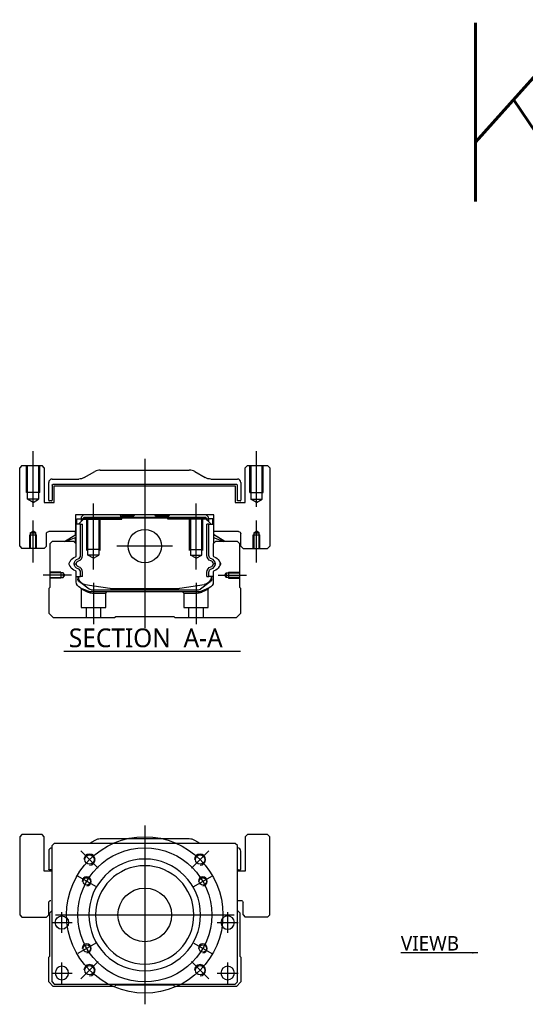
# Model space of a CAD drawing. Header units: millimetres. Extents: x -2774 to 3135, y -1571 to 860.
# Tile 13 of 15: x -2774 to -2547, y 87 to 528. Entities that reach past the tile are written whole.
import ezdxf
from ezdxf.lldxf.tags import DXFTag

# ---------------------------------------------------------------- set-up
doc = ezdxf.new("R2010")
doc.units = ezdxf.units.MM
doc.layers.get('0').update_dxf_attribs({"linetype": 'CONTINUOUS'})
doc.styles.add('CHN', font='msjhbd.ttf')
doc.styles.add('DIM-7', font='SIMPLEX.shx', dxfattribs={"width": 0.7, "bigfont": 'chineset.shx'})
doc.styles.get("Standard").update_dxf_attribs({"font": 'txt.shx', "height": 0.5})
tags = doc.linetypes.add('DASHED', pattern=[25.72, 12.86, -12.86]).pattern_tags.tags
tags[6:7] = [DXFTag(74, 4), DXFTag(75, 0), DXFTag(340, '0'), DXFTag(46, 0.0), DXFTag(50, 0.0), DXFTag(44, 0.0), DXFTag(45, 0.0)]
tags[4:5] = [DXFTag(74, 4), DXFTag(75, 0), DXFTag(340, '0'), DXFTag(46, 0.0), DXFTag(50, 0.0), DXFTag(44, 0.0), DXFTag(45, 0.0)]
doc.dimstyles.new('CNS', dxfattribs={"dimtxt": 3.5, "dimasz": 2.5, "dimexe": 1, "dimexo": 1, "dimgap": 1, "dimtad": 1, "dimdsep": 46, "dimtxsty": 'DIM-7', "dimcen": 0.09, "dimclrd": 4, "dimclre": 4, "dimclrt": 1, "dimadec": 0, "dimazin": 0, "dimtfac": 1, "dimtmove": 0, "dimatfit": 3, "dimfxl": 0, "dimtvp": 0.971429, "dimtolj": 1, "dimarcsym": 0})

msp = doc.modelspace()

# ---------------------------------------------------------------- linework, layer by layer
at = {"color": 0, "ltscale": 0.2}
for p, q in [((-2767.64, 309.96), (-2767.64, 334.79)), ((-2717.64, 331.37), (-2717.64, 255.87)), ((-2667.64, 309.96), (-2667.64, 334.79)), ((-2740.64, 281.93), (-2740.64, 311.37)), ((-2694.64, 281.93), (-2694.64, 311.37)), ((-2767.64, 284.96), (-2767.64, 303.79)), ((-2667.64, 284.96), (-2667.64, 303.79)), ((-2705.16, 292.37), (-2730.11, 292.37)), ((-2750.49, 279.37), (-2763.14, 279.37)), ((-2684.78, 279.37), (-2672.14, 279.37)), ((-2740.64, 275.87), (-2740.64, 257.37)), ((-2694.64, 275.87), (-2694.64, 257.37)), ((-2738.5, 148.2), (-2746.27, 155.97)), ((-2696.78, 148.2), (-2689, 155.97)), ((-2738.5, 106.48), (-2746.27, 98.7)), ((-2696.78, 106.48), (-2689, 98.7))]:
    msp.add_line(p, q, dxfattribs=at)
at = {"color": 0, "linetype": 'Continuous'}
for p, q in [((-2772.64, 328.37), (-2773.64, 327.37)), ((-2772.64, 328.37), (-2773.64, 327.37)), ((-2773.64, 292.37), (-2773.64, 327.37)), ((-2773.64, 292.37), (-2773.64, 327.37)), ((-2772.64, 328.37), (-2763.64, 328.37)), ((-2762.64, 327.37), (-2763.64, 328.37)), ((-2762.64, 327.37), (-2762.64, 311.87)), ((-2737.56, 326.37), (-2697.71, 326.37)), ((-2671.64, 328.37), (-2672.64, 327.37)), ((-2671.64, 328.37), (-2672.64, 327.37)), ((-2672.64, 311.87), (-2672.64, 327.37)), ((-2672.64, 311.87), (-2672.64, 327.37)), ((-2671.64, 328.37), (-2662.64, 328.37)), ((-2661.64, 327.37), (-2662.64, 328.37)), ((-2661.64, 327.37), (-2661.64, 292.37)), ((-2759.14, 322.37), (-2747.21, 322.37)), ((-2744.73, 323.03), (-2740.04, 325.71)), ((-2695.23, 325.71), (-2690.54, 323.03)), ((-2688.06, 322.37), (-2676.14, 322.37)), ((-2760.64, 312.9), (-2760.64, 320.87)), ((-2759.14, 319.57), (-2759.14, 312.9)), ((-2676.44, 319.87), (-2758.84, 319.87)), ((-2758.14, 319.37), (-2677.14, 319.37)), ((-2758.14, 311.87), (-2758.14, 319.37)), ((-2758.14, 311.87), (-2758.14, 319.37)), ((-2677.14, 319.37), (-2677.14, 311.87)), ((-2676.14, 312.6), (-2676.14, 319.57)), ((-2674.64, 320.87), (-2674.64, 312.9)), ((-2762.64, 311.87), (-2758.14, 311.87)), ((-2759.44, 312.6), (-2760.34, 312.6)), ((-2677.14, 311.87), (-2672.64, 311.87)), ((-2674.94, 312.6), (-2676.14, 312.6)), ((-2748.62, 306.37), (-2748.61, 298.87)), ((-2686.65, 306.37), (-2748.62, 306.37)), ((-2748.12, 304.52), (-2746.12, 304.52)), ((-2748.12, 302.12), (-2748.12, 304.52)), ((-2747.32, 302.12), (-2744.62, 304.82)), ((-2745.12, 306.37), (-2746.12, 305.37)), ((-2746.12, 305.37), (-2746.12, 304.52)), ((-2746.12, 304.52), (-2746.12, 303.32)), ((-2745.62, 304.37), (-2746.12, 304.37)), ((-2745.62, 304.46), (-2744.75, 305.32)), ((-2745.38, 304.36), (-2745.62, 304.46)), ((-2745.62, 303.82), (-2745.62, 304.46)), ((-2745.38, 304.36), (-2744.66, 305.09)), ((-2745.38, 304.05), (-2745.38, 304.36)), ((-2744.75, 305.32), (-2690.52, 305.32)), ((-2744.66, 305.09), (-2744.75, 305.32)), ((-2744.66, 305.09), (-2690.61, 305.09)), ((-2690.65, 304.82), (-2744.62, 304.82)), ((-2728.84, 306.37), (-2728.29, 305.82)), ((-2728.29, 305.82), (-2727.94, 305.82)), ((-2722.64, 305.82), (-2727.94, 305.82)), ((-2727.94, 305.32), (-2727.94, 305.82)), ((-2722.64, 305.82), (-2722.09, 306.37)), ((-2713.19, 306.37), (-2722.09, 306.37)), ((-2712.64, 305.82), (-2713.19, 306.37)), ((-2707.34, 305.82), (-2712.64, 305.82)), ((-2707.34, 305.32), (-2707.34, 305.82)), ((-2707.34, 305.82), (-2706.99, 305.82)), ((-2706.99, 305.82), (-2706.44, 306.37)), ((-2706.99, 305.82), (-2706.44, 306.37)), ((-2687.95, 302.12), (-2690.65, 304.82)), ((-2690.61, 305.09), (-2690.52, 305.32)), ((-2689.89, 304.36), (-2690.61, 305.09)), ((-2689.65, 304.46), (-2690.52, 305.32)), ((-2689.15, 305.37), (-2690.15, 306.37)), ((-2689.89, 304.36), (-2689.65, 304.46)), ((-2689.89, 304.05), (-2689.89, 304.36)), ((-2689.15, 304.37), (-2689.66, 304.37)), ((-2689.65, 303.82), (-2689.65, 304.46)), ((-2689.15, 304.52), (-2689.15, 305.37)), ((-2687.15, 304.52), (-2689.15, 304.52)), ((-2689.15, 304.52), (-2689.15, 303.32)), ((-2687.15, 304.52), (-2687.15, 304.52)), ((-2687.15, 302.12), (-2687.15, 304.52)), ((-2687.15, 302.12), (-2687.15, 304.52)), ((-2686.66, 298.87), (-2686.65, 306.37)), ((-2686.66, 302.12), (-2686.65, 306.37)), ((-2748.52, 302.12), (-2748.61, 302.12)), ((-2748.52, 297.47), (-2748.52, 302.12)), ((-2748.47, 302.12), (-2748.52, 302.12)), ((-2746.37, 302.12), (-2748.47, 302.12)), ((-2748.47, 302.12), (-2748.47, 294.87)), ((-2746.37, 288.17), (-2746.37, 302.12)), ((-2746.37, 302.12), (-2745.47, 302.12)), ((-2745.47, 288.17), (-2745.47, 302.12)), ((-2688.9, 302.12), (-2689.8, 302.12)), ((-2689.8, 288.17), (-2689.8, 302.12)), ((-2688.9, 302.12), (-2686.8, 302.12)), ((-2688.9, 288.17), (-2688.9, 302.12)), ((-2686.8, 302.12), (-2686.75, 302.12)), ((-2686.8, 302.12), (-2686.8, 294.87)), ((-2686.75, 302.12), (-2686.66, 302.12)), ((-2686.75, 297.47), (-2686.75, 302.12)), ((-2761.64, 292.37), (-2761.64, 297.87)), ((-2748.61, 298.87), (-2760.64, 298.87)), ((-2753.52, 294.37), (-2748.47, 297.51)), ((-2748.47, 296.17), (-2752.97, 294.37)), ((-2748.62, 297.41), (-2748.62, 298.87)), ((-2748.62, 293.67), (-2748.62, 296.11)), ((-2748.52, 293.57), (-2748.52, 296.15)), ((-2681.75, 294.37), (-2686.8, 297.51)), ((-2686.8, 296.17), (-2682.3, 294.37)), ((-2686.75, 293.57), (-2686.75, 296.15)), ((-2675.64, 298.87), (-2686.66, 298.87)), ((-2686.65, 297.41), (-2686.65, 298.87)), ((-2681.75, 294.37), (-2686.65, 297.41)), ((-2686.65, 293.67), (-2686.65, 296.11)), ((-2674.64, 292.37), (-2674.64, 297.87)), ((-2674.64, 292.37), (-2674.64, 297.87)), ((-2773.64, 292.37), (-2772.64, 291.37)), ((-2773.64, 292.37), (-2772.64, 291.37)), ((-2762.64, 291.37), (-2772.64, 291.37)), ((-2762.64, 291.37), (-2761.64, 292.37)), ((-2759.14, 294.37), (-2760.14, 293.37)), ((-2760.14, 293.37), (-2760.14, 273.92)), ((-2749.32, 294.37), (-2759.14, 294.37)), ((-2748.32, 293.37), (-2749.32, 294.37)), ((-2748.32, 288.05), (-2748.32, 293.37)), ((-2685.95, 294.37), (-2686.95, 293.37)), ((-2686.95, 293.37), (-2686.95, 288.05)), ((-2676.14, 294.37), (-2685.95, 294.37)), ((-2675.14, 293.37), (-2676.14, 294.37)), ((-2675.14, 273.92), (-2675.14, 293.37)), ((-2674.64, 292.37), (-2673.64, 291.37)), ((-2674.64, 292.37), (-2673.64, 291.37)), ((-2673.64, 291.37), (-2662.64, 291.37)), ((-2662.64, 291.37), (-2661.64, 292.37)), ((-2748.32, 276.44), (-2748.32, 280.83)), ((-2748.32, 278.72), (-2746.37, 278.72)), ((-2747.62, 278.72), (-2747.62, 277.64)), ((-2747.32, 278.72), (-2747.32, 277.67)), ((-2746.37, 278.72), (-2746.37, 280.72)), ((-2745.47, 278.72), (-2746.37, 278.72)), ((-2745.47, 278.72), (-2745.47, 280.72)), ((-2689.8, 278.72), (-2689.8, 280.72)), ((-2689.8, 278.72), (-2688.9, 278.72)), ((-2688.9, 278.72), (-2688.9, 280.72)), ((-2686.95, 278.72), (-2688.9, 278.72)), ((-2687.95, 278.72), (-2687.95, 277.67)), ((-2687.65, 277.64), (-2687.65, 278.72)), ((-2686.95, 280.83), (-2686.95, 276.44)), ((-2760.14, 273.92), (-2760.64, 273.42)), ((-2760.64, 273.42), (-2760.64, 262.37)), ((-2746.93, 276.37), (-2747, 276.42)), ((-2742.51, 273.16), (-2746.93, 276.37)), ((-2744.25, 275.24), (-2733.34, 273.5)), ((-2731.68, 273.37), (-2703.59, 273.37)), ((-2701.93, 273.5), (-2691.03, 275.24)), ((-2688.34, 276.37), (-2692.76, 273.16)), ((-2688.81, 273.67), (-2692.24, 272.25)), ((-2688.27, 276.42), (-2688.34, 276.37)), ((-2674.64, 273.42), (-2675.14, 273.92)), ((-2674.64, 262.37), (-2674.64, 273.42)), ((-2741.63, 272.87), (-2693.64, 272.87)), ((-2694.15, 271.87), (-2741.12, 271.87)), ((-2760.64, 262.37), (-2758.64, 260.37)), ((-2758.64, 260.37), (-2731.14, 260.37)), ((-2731.14, 260.37), (-2730.64, 260.87)), ((-2730.64, 260.87), (-2704.64, 260.87)), ((-2704.64, 260.87), (-2704.14, 260.37)), ((-2704.14, 260.37), (-2676.64, 260.37)), ((-2676.64, 260.37), (-2674.64, 262.37)), ((-2772.64, 163.34), (-2773.64, 162.34)), ((-2772.64, 163.34), (-2773.64, 162.34)), ((-2763.64, 163.34), (-2772.64, 163.34)), ((-2762.64, 162.34), (-2763.64, 163.34)), ((-2671.64, 163.34), (-2672.64, 162.34)), ((-2671.64, 163.34), (-2672.64, 162.34)), ((-2662.64, 163.34), (-2671.64, 163.34)), ((-2661.64, 162.34), (-2662.64, 163.34)), ((-2773.64, 162.34), (-2773.64, 127.34)), ((-2773.64, 162.34), (-2773.64, 127.34)), ((-2762.64, 146.84), (-2762.64, 162.34)), ((-2758.14, 159.34), (-2759.14, 158.34)), ((-2689.64, 159.34), (-2758.14, 159.34)), ((-2740.04, 160.68), (-2742.39, 159.34)), ((-2697.71, 161.34), (-2737.56, 161.34)), ((-2692.89, 159.34), (-2695.23, 160.68)), ((-2677.14, 159.34), (-2689.64, 159.34)), ((-2676.14, 158.34), (-2677.14, 159.34)), ((-2672.64, 162.34), (-2672.64, 146.84)), ((-2672.64, 162.34), (-2672.64, 146.84)), ((-2661.64, 127.34), (-2661.64, 162.34)), ((-2760.64, 155.84), (-2760.64, 147.87)), ((-2759.14, 97.34), (-2759.14, 158.34)), ((-2676.14, 97.34), (-2676.14, 158.34)), ((-2674.64, 147.87), (-2674.64, 155.84)), ((-2759.14, 146.84), (-2762.64, 146.84)), ((-2759.14, 147.57), (-2760.34, 147.57)), ((-2672.64, 146.84), (-2676.14, 146.84)), ((-2675.84, 147.57), (-2674.94, 147.57)), ((-2760.64, 127.34), (-2760.64, 132.84)), ((-2676.14, 133.84), (-2674.64, 133.84)), ((-2673.64, 127.34), (-2673.64, 132.84)), ((-2760.14, 128.34), (-2759.14, 129.34)), ((-2760.14, 108.89), (-2760.14, 128.34)), ((-2676.14, 129.34), (-2675.14, 128.34)), ((-2675.14, 128.34), (-2675.14, 108.89)), ((-2773.64, 127.34), (-2772.64, 126.34)), ((-2773.64, 127.34), (-2772.64, 126.34)), ((-2772.64, 126.34), (-2761.64, 126.34)), ((-2761.64, 126.34), (-2760.64, 127.34)), ((-2673.64, 127.34), (-2672.63, 126.34)), ((-2662.64, 126.34), (-2672.63, 126.34)), ((-2662.64, 126.34), (-2661.64, 127.34)), ((-2760.64, 108.39), (-2760.14, 108.89)), ((-2760.64, 97.34), (-2760.64, 108.39)), ((-2675.14, 108.89), (-2674.64, 108.39)), ((-2674.64, 108.39), (-2674.64, 97.34)), ((-2758.64, 95.34), (-2760.64, 97.34)), ((-2759.14, 97.34), (-2758.14, 96.34)), ((-2677.14, 96.34), (-2676.14, 97.34)), ((-2674.64, 97.34), (-2676.64, 95.34)), ((-2731.14, 95.34), (-2758.64, 95.34)), ((-2758.14, 96.34), (-2677.14, 96.34)), ((-2730.64, 95.84), (-2731.14, 95.34)), ((-2704.64, 95.84), (-2730.64, 95.84)), ((-2704.14, 95.34), (-2704.64, 95.84)), ((-2676.64, 95.34), (-2704.14, 95.34))]:
    msp.add_line(p, q, dxfattribs=at)
at = {"color": 0, "linetype": 'DASHED', "ltscale": 0.08}
for p, q in [((-2770.64, 316.37), (-2770.64, 328.37)), ((-2770.14, 316.37), (-2770.14, 328.37)), ((-2770.14, 313.37), (-2770.14, 328.37)), ((-2765.14, 328.37), (-2765.14, 316.37)), ((-2765.14, 328.37), (-2765.14, 313.37)), ((-2764.64, 316.37), (-2764.64, 328.37)), ((-2670.64, 316.37), (-2670.64, 328.37)), ((-2670.14, 328.37), (-2670.14, 316.37)), ((-2670.14, 328.37), (-2670.14, 313.37)), ((-2665.14, 316.37), (-2665.14, 328.37)), ((-2665.14, 313.37), (-2665.14, 328.37)), ((-2664.64, 316.37), (-2664.64, 328.37)), ((-2764.64, 316.37), (-2770.64, 316.37)), ((-2765.14, 313.37), (-2770.14, 313.37)), ((-2767.64, 311.93), (-2770.14, 313.37)), ((-2767.64, 311.93), (-2765.14, 313.37)), ((-2670.64, 316.37), (-2664.64, 316.37)), ((-2670.14, 313.37), (-2665.14, 313.37)), ((-2667.64, 311.93), (-2670.14, 313.37)), ((-2667.64, 311.93), (-2665.14, 313.37)), ((-2769.14, 297.37), (-2766.14, 297.37)), ((-2769.14, 291.37), (-2769.14, 297.37)), ((-2768.89, 298.37), (-2767.64, 299.09)), ((-2768.89, 298.37), (-2768.89, 291.37)), ((-2768.89, 298.37), (-2768.89, 298.37)), ((-2768.89, 298.37), (-2766.39, 298.37)), ((-2768.89, 297.37), (-2768.89, 291.37)), ((-2766.39, 298.37), (-2767.64, 299.09)), ((-2766.39, 291.37), (-2766.39, 298.37)), ((-2766.39, 291.37), (-2766.39, 297.37)), ((-2766.14, 291.37), (-2766.14, 297.37)), ((-2669.13, 297.37), (-2666.13, 297.37)), ((-2669.13, 291.37), (-2669.13, 297.37)), ((-2668.88, 298.37), (-2667.63, 299.09)), ((-2668.88, 298.37), (-2668.88, 291.37)), ((-2668.88, 298.37), (-2668.88, 298.37)), ((-2668.88, 298.37), (-2666.38, 298.37)), ((-2668.88, 297.37), (-2668.88, 291.37)), ((-2666.38, 298.37), (-2667.63, 299.09)), ((-2666.38, 291.37), (-2666.38, 298.37)), ((-2666.38, 291.37), (-2666.38, 297.37)), ((-2666.13, 291.37), (-2666.13, 297.37))]:
    msp.add_line(p, q, dxfattribs=at)
at = {"color": 0, "linetype": 'DASHED'}
for p, q in [((-2745.62, 304.37), (-2727.94, 304.37)), ((-2728.84, 306.37), (-2728.29, 305.82)), ((-2728.29, 304.37), (-2728.29, 305.82)), ((-2727.94, 304.37), (-2727.94, 305.32)), ((-2706.99, 305.82), (-2707.34, 305.82)), ((-2707.34, 304.37), (-2707.34, 305.32)), ((-2689.66, 304.37), (-2707.34, 304.37)), ((-2706.99, 304.37), (-2706.99, 305.82)), ((-2688.35, 304.32), (-2688.35, 304.32)), ((-2686.66, 302.12), (-2686.65, 302.12)), ((-2686.59, 297.37), (-2686.59, 297.37)), ((-2741.08, 271.37), (-2735.14, 271.37)), ((-2735.14, 271.37), (-2734.64, 271.87)), ((-2700.69, 271.87), (-2700.19, 271.37)), ((-2700.19, 271.37), (-2694.19, 271.37)), ((-2762.64, 162.34), (-2763.64, 163.34)), ((-2661.64, 162.34), (-2662.64, 163.34)), ((-2762.64, 146.84), (-2762.64, 162.34)), ((-2661.64, 127.34), (-2661.64, 162.34)), ((-2760.64, 127.34), (-2760.64, 132.84)), ((-2761.64, 126.34), (-2760.64, 127.34)), ((-2662.64, 126.34), (-2661.64, 127.34))]:
    msp.add_line(p, q, dxfattribs=at)
at = {"color": 0, "linetype": 'DASHED', "ltscale": 0.1}
for p, q in [((-2743.64, 290.37), (-2743.64, 304.37)), ((-2743.14, 288.37), (-2743.14, 304.37)), ((-2738.14, 304.37), (-2738.14, 288.37)), ((-2737.64, 290.37), (-2737.64, 304.37)), ((-2697.64, 290.37), (-2697.64, 304.37)), ((-2697.14, 304.37), (-2697.14, 288.37)), ((-2692.14, 288.37), (-2692.14, 304.37)), ((-2691.64, 290.37), (-2691.64, 304.37)), ((-2737.64, 290.82), (-2743.64, 290.82)), ((-2697.64, 290.82), (-2691.64, 290.82)), ((-2738.14, 288.37), (-2743.14, 288.37)), ((-2740.64, 286.93), (-2743.14, 288.37)), ((-2740.64, 286.93), (-2738.14, 288.37)), ((-2697.14, 288.37), (-2692.14, 288.37)), ((-2694.64, 286.93), (-2697.14, 288.37)), ((-2694.64, 286.93), (-2692.14, 288.37)), ((-2755.14, 280.67), (-2760.14, 280.67)), ((-2754.14, 280.45), (-2760.14, 280.45)), ((-2760.14, 278.3), (-2754.14, 278.3)), ((-2755.14, 278.07), (-2760.14, 278.07)), ((-2755.14, 280.67), (-2755.14, 278.07)), ((-2753.49, 279.37), (-2754.14, 280.45)), ((-2754.14, 280.45), (-2754.14, 278.3)), ((-2754.14, 278.3), (-2753.49, 279.37)), ((-2681.78, 279.37), (-2681.13, 280.45)), ((-2681.13, 278.3), (-2681.78, 279.37)), ((-2681.13, 280.45), (-2675.14, 280.45)), ((-2681.13, 280.45), (-2681.13, 278.3)), ((-2675.14, 278.3), (-2681.13, 278.3)), ((-2680.14, 280.67), (-2680.14, 278.07)), ((-2680.14, 280.67), (-2675.14, 280.67)), ((-2680.14, 278.07), (-2675.14, 278.07)), ((-2746.14, 273.2), (-2746.14, 264.87)), ((-2689.19, 264.87), (-2689.19, 273.18)), ((-2735.14, 264.87), (-2735.14, 271.37)), ((-2700.19, 271.37), (-2700.19, 264.87)), ((-2746.14, 264.87), (-2735.14, 264.87)), ((-2743.94, 264.87), (-2743.94, 260.37)), ((-2737.34, 260.37), (-2737.34, 264.87)), ((-2700.19, 264.87), (-2689.19, 264.87)), ((-2697.99, 264.87), (-2697.99, 260.37)), ((-2691.39, 260.37), (-2691.39, 264.87))]:
    msp.add_line(p, q, dxfattribs=at)
at = {"color": 0}
msp.add_line((-2753.86, 245.35), (-2674.84, 245.35), dxfattribs=at)
at = {"color": 0, "ltscale": 0.3}
for p, q in [((-2717.64, 167.34), (-2717.64, 87.34)), ((-2757.64, 127.34), (-2677.64, 127.34))]:
    msp.add_line(p, q, dxfattribs=at)
at = {"color": 0, "ltscale": 0.1}
for p, q in [((-2739.59, 140.01), (-2747.64, 144.66)), ((-2695.68, 140.01), (-2687.63, 144.66)), ((-2754.75, 119.26), (-2754.75, 128.56)), ((-2680.52, 119.26), (-2680.52, 128.56)), ((-2759.4, 123.91), (-2750.1, 123.91)), ((-2685.17, 123.91), (-2675.87, 123.91)), ((-2739.59, 114.66), (-2747.64, 110.01)), ((-2695.68, 114.66), (-2687.63, 110.01)), ((-2754.75, 96.69), (-2754.75, 105.99)), ((-2680.52, 96.69), (-2680.52, 105.99)), ((-2759.4, 101.34), (-2750.1, 101.34)), ((-2685.17, 101.34), (-2675.87, 101.34))]:
    msp.add_line(p, q, dxfattribs=at)
at = {"color": 0, "linetype": 'Continuous'}
for centre, radius in [((-2717.64, 292.37), 7.47), ((-2742.38, 152.09), 2.1), ((-2692.89, 152.09), 2.1), ((-2743.62, 142.34), 1.65), ((-2691.65, 142.34), 1.65), ((-2717.64, 127.34), 12), ((-2754.75, 123.91), 3), ((-2743.62, 112.34), 1.65), ((-2691.65, 112.34), 1.65), ((-2742.38, 102.59), 2.1), ((-2692.89, 102.59), 2.1)]:
    msp.add_circle(centre, radius, dxfattribs=at)
at = {"color": 0, "ltscale": 0.3}
for radius in [35, 30]:
    msp.add_circle((-2717.64, 127.34), radius, dxfattribs=at)
at = {"color": 0, "linetype": 'Continuous', "extrusion": (0, 0, -1)}
for centre, radius in [((2717.64, 127.34), 25), ((2717.64, 127.34), 22), ((2680.52, 123.91), 3), ((2754.75, 101.34), 3), ((2680.52, 101.34), 3)]:
    msp.add_circle(centre, radius, dxfattribs=at)
at = {"color": 0, "linetype": 'Continuous'}
for centre, radius, start, end in [((-2737.56, 321.37), 5, 90, 119.7449), ((-2697.71, 321.37), 5, 60.2551, 90), ((-2759.14, 320.87), 1.5, 90, 180), ((-2676.14, 320.87), 1.5, 0, 90), ((-2760.34, 312.9), 0.3, 180, 270), ((-2759.44, 312.9), 0.3, 270, 0), ((-2674.94, 312.9), 0.3, 270, 0), ((-2748.82, 288.05), 0.5, 285.1919, 0), ((-2747.97, 288.17), 1.6, 286.8095, 0), ((-2747.97, 288.17), 2.5, 286.8095, 0), ((-2688.48, 284.26), 2.48, 4.1548, 73.1905), ((-2686.45, 288.05), 0.5, 180, 254.8081), ((-2751.17, 285.83), 0.3, 310.437, 335.092), ((-2751.17, 283.05), 0.3, 24.908, 49.563), ((-2747.97, 280.72), 1.6, 0, 73.1905), ((-2747.97, 280.72), 2.5, 0, 73.1905), ((-2688.48, 284.26), 1.58, 6.5313, 73.1905), ((-2688.48, 284.62), 1.58, 286.8095, 353.4687), ((-2688.48, 284.62), 2.48, 286.8095, 355.8452), ((-2684.1, 285.83), 0.3, 204.908, 229.563), ((-2684.1, 283.05), 0.3, 130.437, 155.092), ((-2748.82, 280.83), 0.5, 0, 74.8081), ((-2743.62, 279.19), 4, 202.3316, 260.9414), ((-2691.65, 279.19), 4, 337.6678, 353.1681), ((-2686.45, 280.83), 0.5, 105.1919, 180), ((-2731.68, 283.87), 10.5, 260.9414, 270), ((-2703.59, 283.87), 10.5, 270, 279.0586), ((-2693.64, 274.37), 1.5, 270, 306.0274), ((-2737.56, 156.34), 5, 90, 119.7449), ((-2697.71, 156.34), 5, 60.2551, 90), ((-2759.14, 155.84), 1.5, 90, 180), ((-2676.14, 155.84), 1.5, 0, 90), ((-2675.84, 147.87), 0.3, 180, 270), ((-2674.94, 147.87), 0.3, 270, 0)]:
    msp.add_arc(centre, radius, start, end, dxfattribs=at)
at = {"color": 0, "linetype": 'Continuous', "extrusion": (6.12303e-17, 0, -1)}
for centre, radius, start, end in [((2747.21, 327.37), 5, 240.2551, 270), ((2688.06, 327.37), 5, 270, 299.7449), ((2758.84, 319.57), 0.3, 0, 90), ((2676.44, 319.57), 0.3, 90, 180), ((2760.64, 297.87), 1, 0, 90), ((2675.64, 297.87), 1, 90, 180), ((2675.64, 297.87), 1, 90, 180), ((2687.3, 288.17), 2.5, 286.8095, 0), ((2687.3, 288.17), 1.6, 286.8095, 0), ((2687.3, 280.72), 2.5, 0, 73.1905), ((2687.3, 280.72), 1.6, 0, 73.1905), ((2743.62, 279.19), 4, 337.6678, 353.1681), ((2760.34, 147.87), 0.3, 270, 0)]:
    msp.add_arc(centre, radius, start, end, dxfattribs=at)
at = {"color": 0, "linetype": 'Continuous', "extrusion": (0, 0, -1)}
for centre, radius, start, end in [((2747.79, 284.26), 3.43, 24.908, 74.8081), ((2746.79, 284.26), 2.48, 4.1548, 73.1905), ((2687.48, 284.26), 3.43, 105.1919, 155.092), ((2749.98, 284.44), 1.53, 310.437, 49.563), ((2747.79, 284.62), 3.43, 285.1919, 335.092), ((2746.79, 284.62), 2.48, 286.8095, 355.8452), ((2746.79, 284.26), 1.58, 6.5313, 73.1905), ((2746.79, 284.62), 1.58, 286.8095, 353.4687), ((2687.48, 284.62), 3.43, 204.908, 254.8081), ((2685.29, 284.44), 1.53, 130.437, 229.563), ((2687.48, 284.26), 3.58, 161.7181, 177.1235), ((2687.48, 284.62), 3.58, 182.8765, 198.2819), ((2746.12, 277.64), 1.5, 306.0274, 0), ((2743.62, 279.19), 3.77, 349.0413, 352.7469), ((2691.65, 279.19), 4, 202.3316, 260.9414), ((2689.15, 277.64), 1.5, 180, 233.9726), ((2745.32, 276.44), 3, 292.4327, 0), ((2689.95, 276.44), 3, 180, 247.5673), ((2741.12, 276.87), 5, 270, 292.4327), ((2741.63, 274.37), 1.5, 270, 306.0274), ((2694.15, 276.87), 5, 247.5673, 270), ((2759.64, 132.84), 1, 0, 90), ((2674.64, 132.84), 1, 90, 180)]:
    msp.add_arc(centre, radius, start, end, dxfattribs=at)
at = {"color": 0}
for centre, radius in [((-2742.38, 152.09), 2.5), ((-2692.89, 152.09), 2.5), ((-2743.62, 142.34), 2), ((-2691.65, 142.34), 2), ((-2743.62, 112.34), 2), ((-2691.65, 112.34), 2), ((-2742.38, 102.59), 2.5), ((-2692.89, 102.59), 2.5)]:
    msp.add_arc(centre, radius, 270, 180, dxfattribs=at)
at = {"color": 0, "linetype": 'DASHED', "extrusion": (0, 0, -1)}
msp.add_arc((2759.64, 132.84), 1, 0, 90, dxfattribs=at)
at = {"color": 0, "linetype": 'Continuous'}
for points, degree in [([(-2748.47, 294.87), (-2748.47, 294.27)], 1), ([(-2748.47, 294.27), (-2748.47, 293.52)], 1), ([(-2686.8, 294.87), (-2686.8, 294.27)], 1), ([(-2686.8, 294.27), (-2686.8, 293.52)], 1), ([(-2749.26, 284.44), (-2748.96, 284.44), (-2748.66, 284.44), (-2748.36, 284.44)], 3), ([(-2686.01, 284.44), (-2686.31, 284.44), (-2686.61, 284.44), (-2686.92, 284.44)], 3)]:
    msp.add_open_spline(points, degree=degree, dxfattribs=at)
at = {"color": 0, "linetype": 'DASHED'}
for points, degree, knots in [([(-2746.44, 273.66), (-2746.44, 273.66), (-2745.52, 273.28), (-2744.59, 272.9), (-2743.03, 272.25)], 2, [0, 0, 0, 0.5, 0.5, 1, 1, 1]), ([(-2746.14, 273.2), (-2746.14, 273.2), (-2746.14, 273.2), (-2745.66, 272.99), (-2744.35, 272.39), (-2743.47, 272), (-2743.01, 271.79)], 3, [0, 0, 0, 0, 0.000815, 0.486557, 0.726811, 1, 1, 1, 1]), ([(-2692.27, 271.79), (-2691.95, 271.93), (-2691.34, 272.2), (-2690.59, 272.54), (-2689.6, 272.99), (-2689.19, 273.18), (-2689.19, 273.18)], 3, [0, 0, 0, 0, 0.185898, 0.357233, 0.514425, 1, 1, 1, 1]), ([(-2743.01, 271.79), (-2742.7, 271.67), (-2742.1, 271.43), (-2741.42, 271.39), (-2741.08, 271.37)], 3, [0, 0, 0, 0, 0.515943, 1, 1, 1, 1]), ([(-2694.19, 271.37), (-2693.86, 271.39), (-2693.17, 271.43), (-2692.58, 271.67), (-2692.27, 271.79)], 3, [0, 0, 0, 0, 0.484584, 1, 1, 1, 1])]:
    msp.add_open_spline(points, degree=degree, knots=knots, dxfattribs=at)
for points in [[(-2746.44, 273.66), (-2746.14, 273.2)], [(-2689.19, 273.18), (-2688.88, 273.64)]]:
    msp.add_open_spline(points, degree=1, dxfattribs=at)

# ---------------------------------------------------------------- texts
at = {"insert": (-2583.36, 526.5), "char_height": 80, "attachment_point": 1}
msp.add_mtext('KP46-N-C', dxfattribs=at)
at = {"color": 0, "style": 'CHN'}
for s, insert, char_height, attachment_point in [('SECTION  A-A ', (-2751.62, 251.26), 8.4, 4), ('VIEWB', (-2576.95, 111.4), 6.5, 9)]:
    msp.add_mtext(s, dxfattribs=dict(at, insert=insert, char_height=char_height, attachment_point=attachment_point))

# ---------------------------------------------------------------- leaders
at = {"color": 0}
msp.add_leader([(-2568.51, 110.4), (-2602.97, 110.4)], dimstyle='CNS', override={"dimtxt": 6.5, "dimtxsty": 'CHN'}, dxfattribs=at)

doc.saveas('drawing.dxf')
